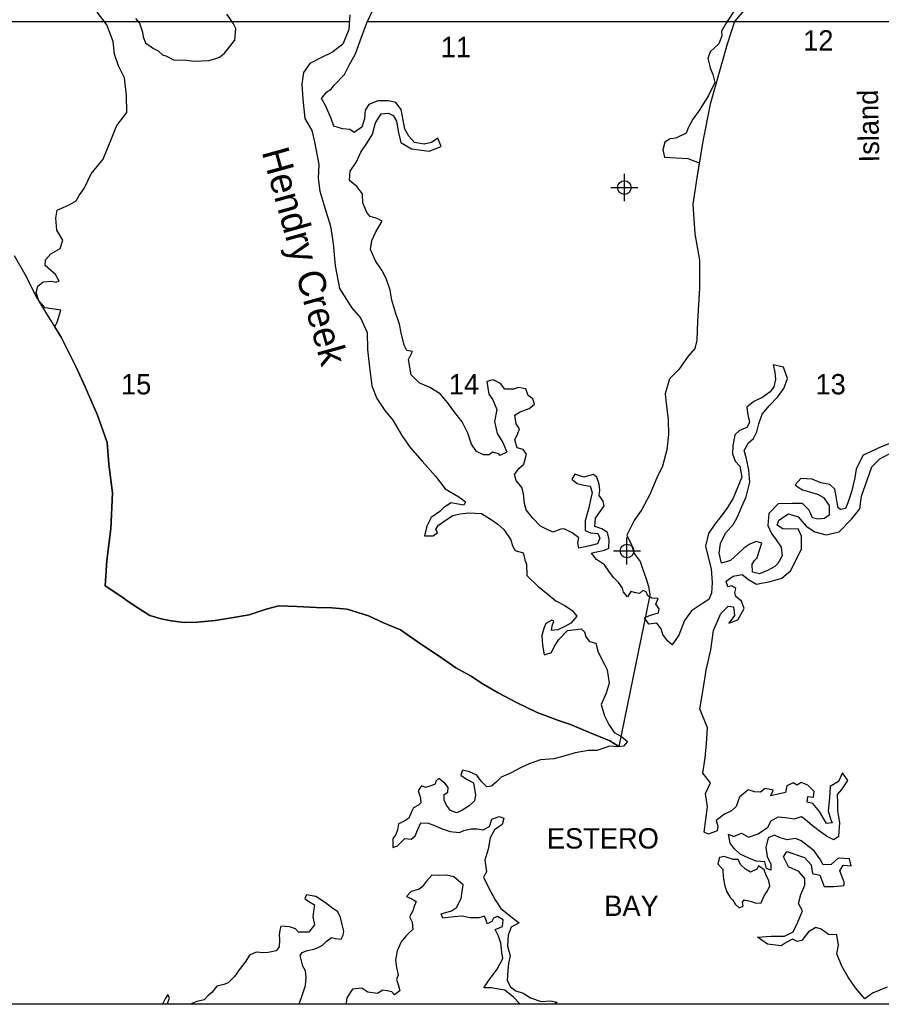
# Model space of a CAD drawing. Extents: x 182457 to 246457, y 768437 to 811090.
# Tile 3 of 7: x 206357 to 219052, y 769090 to 783598. Entities that reach past the tile are written whole.
import ezdxf
from ezdxf.enums import TextEntityAlignment as Align

# ---------------------------------------------------------------- set-up
doc = ezdxf.new("R2010")
doc.units = 0
doc.header["$LTSCALE"] = 1000
doc.header["$PDMODE"] = 34
doc.header["$PDSIZE"] = 200
doc.linetypes.add('HIDDEN', pattern=[0])
for name, color, linetype in [('BORDER', 1, 'CONTINUOUS'), ('ESMT', 7, 'HIDDEN'), ('MAJROADS', 9, 'CONTINUOUS'), ('SEC', 2, 'CONTINUOUS'), ('TEXT', 7, 'CONTINUOUS'), ('WATER', 4, 'CONTINUOUS'), ('WSHEDS', 3, 'CONTINUOUS')]:
    doc.layers.add(name, color=color, linetype=linetype)

msp = doc.modelspace()

# ---------------------------------------------------------------- linework, layer by layer
at = {"layer": 'BORDER', "color": 0}
msp.add_lwpolyline([(182457.191743, 769090.417012), (182457.191743, 811090.375012), (246457.127743, 811090.375012), (246457.127743, 769090.417012)], close=True, dxfattribs=at)
at = {"layer": 'ESMT', "color": 0}
for points in [[(216894.92636, 783743.486501), (216768.71325, 783554.667209), (216694.987843, 783430.199475), (216701.879774, 783359.330503), (216656.024226, 783244.771953), (216529.5011, 783123.530346), (216493.504495, 783028.017642), (216530.444746, 782888.586954), (216568.28763, 782791.500238), (216599.703936, 782672.143527), (216504.941583, 782480.553154), (216366.851227, 782260.127107), (216277.296005, 782132.145611), (216211.74627, 782013.455456), (216174.543817, 781927.071296), (216025.908669, 781852.515459), (215939.60459, 781844.202007), (215860.804142, 781793.715499), (215831.076142, 781680.2136), (215855.776915, 781574.304191), (216202.98652, 781553.24858), (216370.493547, 781487.487876), (216324.421902, 781205.766216), (216276.794885, 780881.591671), (216306.12759, 780444.146435), (216374.521934, 780055.857154), (216372.252998, 779643.271088), (216344.89218, 779156.766862), (216332.761641, 778874.71491), (216303.891279, 778754.973246), (216204.53217, 778642.672187), (216069.443871, 778445.932015), (215931.139478, 778305.633262), (215866.462357, 778087.346978), (215883.337928, 777949.721327), (215913.717834, 777702.700429), (215916.041868, 777484.045686), (215893.642481, 777258.473937), (215828.849004, 777019.029394), (215746.792103, 776846.682969), (215639.662714, 776603.944761), (215525.577534, 776378.87722), (215411.841422, 776217.284459), (215304.867173, 776002.757263), (215371.092624, 775861.333739), (215412.71101, 775734.151469), (215500.211076, 775613.769848), (215538.361263, 775497.1861), (215586.974223, 775359.385915), (215621.617426, 775246.347937), (215642.155122, 775133.387529), (215637.884456, 775095.62878), (215183.417169, 772887.854764), (215051.922288, 772971.372669), (214809.145294, 773071.449306), (214471.388842, 773214.366062), (214295.380293, 773271.757719), (213982.172729, 773389.854091), (213676.17306, 773536.12269), (213408.944141, 773678.651594), (213159.347105, 773821.083535), (213008.275296, 773924.18234), (212783.265934, 774048.846649), (212537.350416, 774219.470211), (212263.282062, 774400.828043), (211968.191197, 774606.986867), (211714.854466, 774710.648058), (211496.781501, 774814.115322), (211179.931205, 774911.072827), (210954.359457, 774933.472214), (210728.690745, 774938.239718), (210439.58604, 774950.409043), (210175.165971, 774962.442619), (209987.996513, 774914.101155), (209737.138957, 774827.318615), (209475.934982, 774782.910773), (209235.928053, 774745.439328), (208978.366811, 774722.170352), (208780.850934, 774716.203586), (208587.016576, 774738.428439), (208442.609667, 774770.960926), (208273.615086, 774821.261045), (208126.011476, 774913.761327), (207971.41329, 775016.879524), (207844.929154, 775102.210698), (207616.567949, 775258.63179), (207639.762433, 775628.78498), (207702.290054, 776097.463397), (207722.83083, 776626.322928), (207672.262295, 777049.779012), (207645.796617, 777367.308049), (207503.425934, 777770.110082), (207322.362071, 778190.757317), (207189.930561, 778477.130743), (206966.666534, 778919.168949), (206872.603049, 779070.586712), (206906.876979, 779143.740335), (206964.458468, 779318.988373), (206731.036503, 779351.953588), (206646.339479, 779453.141721), (206640.687303, 779457.569449), (206597.36344, 779578.918624), (206622.74276, 779673.254544), (206700.675352, 779737.602933), (206827.429772, 779744.978354), (206832.215996, 779743.404991), (206890.701442, 779732.54443), (206936.460917, 779744.593276), (206886.915302, 779845.352449), (206733.643349, 779978.268361), (206735.444483, 780058.758631), (206816.801017, 780148.990702), (206954.854538, 780227.911312), (206991.316314, 780347.062226), (206903.079768, 780497.691521), (206888.895407, 780674.087057), (206911.049505, 780789.630766), (207088.120932, 780870.487249), (207187.276456, 780930.456121), (207234.992825, 781005.256818), (207312.998664, 781119.225616), (207411.22292, 781325.205573), (207585.573029, 781544.712981), (207786.90925, 782038.68561), (207936.017258, 782231.818332), (207928.861636, 782478.641208), (207900.710908, 782742.785904), (207814.495827, 782918.040411), (207754.227572, 783090.954796), (207736.422495, 783271.597179), (207734.076318, 783275.724359), (207640.806785, 783523.166715), (207500.39383, 783710.98742)], [(208063.571396, 783616.871496), (208122.261708, 783547.524766), (208165.887076, 783414.439074), (208175.014655, 783344.27858), (208208.235585, 783258.81218), (208327.581871, 783173.751421), (208396.209952, 783137.443446), (208463.568802, 783079.277682), (208509.527571, 783063.385958), (208625.450734, 783008.437348), (208813.328412, 783000.872214), (208920.487015, 782987.373104), (209145.486432, 782998.873317), (209260.688947, 783032.445823), (209298.770964, 783045.690713), (209375.301164, 783104.98434), (209525.74167, 783295.026444), (209542.714395, 783468.44564), (209502.252781, 783548.183125), (209409.763349, 783681.814252)]]:
    msp.add_lwpolyline(points, dxfattribs=at)
at = {"layer": 'MAJROADS', "color": 0, "linetype": 'CONTINUOUS'}
for points in [[(211214.193948, 783564.458229), (195391.620467, 783564.458229)], [(219208.555995, 783564.458229), (211479.172088, 783564.458229)]]:
    msp.add_lwpolyline(points, dxfattribs=at)
at = {"layer": 'SEC', "color": 0}
for p in [(215266.301777, 781124.731916), (215304.313301, 775770.660846)]:
    msp.add_point(p, dxfattribs=at)
at = {"layer": 'WATER', "color": 0}
for points in [[(219160.709699, 777347.543371), (219051.592957, 777306.397861), (218892.021373, 777232.093441), (218782.849518, 777182.575533), (218681.058013, 776982.299349), (218663.431396, 776848.45121), (218611.819164, 776639.471945), (218560.537615, 776480.727068), (218526.496886, 776397.223544), (218451.035077, 776380.974772), (218417.710827, 776406.312421), (218401.462055, 776481.77423), (218385.323511, 776573.980834), (218369.295194, 776682.932234), (218294.384523, 776750.407441), (218160.591498, 776776.406456), (218035.336213, 776827.46755), (217867.943368, 776836.942223), (217783.613138, 776745.396984), (217825.254672, 776711.631823), (217891.958286, 776669.328924), (217992.26172, 776643.550365), (218109.254835, 776609.28918), (218201.02053, 776558.448541), (218283.972916, 776440.683833), (218283.035982, 776298.353069), (218215.726116, 776248.559592), (218115.202227, 776240.848559), (218039.960874, 776258.089379), (218006.912192, 776325.289017), (217982.125681, 776375.688746), (217890.635556, 776468.391374), (217739.932394, 776469.383422), (217530.567332, 776462.388869), (217395.672032, 776320.939925), (217377.769847, 776145.229797), (217435.605039, 776027.630429), (217501.977971, 775935.093142), (217576.613073, 775825.755946), (217592.531162, 775700.05975), (217524.780386, 775583.287089), (217482.642827, 775541.700669), (217373.415858, 775483.810362), (217255.871605, 775434.347568), (217155.568172, 775460.126127), (217147.967367, 775577.394811), (217181.787641, 775627.408744), (217223.925199, 775668.995164), (217249.593531, 775752.553802), (217292.337341, 775886.236599), (217208.778703, 775911.904931), (217116.406757, 775870.649193), (217023.924584, 775812.648659), (216939.649467, 775729.475818), (216830.146929, 775629.723522), (216695.912994, 775588.743353), (216663.41545, 775739.66697), (216681.09718, 775881.887507), (216757.440809, 776032.094645), (216875.5362, 776165.281419), (216934.859465, 776273.736795), (216994.458298, 776424.054161), (217062.374415, 776565.944015), (217114.041761, 776783.295678), (217098.454354, 776959.226261), (217066.067038, 777126.894674), (217033.404153, 777252.701098), (217092.727418, 777361.156474), (217168.519909, 777427.639633), (217219.415662, 777527.777725), (217245.304448, 777644.825955), (217296.47577, 777786.826036), (217406.143649, 777911.695526), (217524.183927, 778036.509901), (217617.10701, 778161.489618), (217668.333446, 778311.862098), (217610.828936, 778479.695852), (217460.346229, 778514.177492), (217484.746943, 778405.170978), (217492.402862, 778296.274691), (217466.569189, 778187.59886), (217415.838778, 778112.577962), (217306.501581, 778037.94286), (217172.102305, 777971.845497), (217071.082392, 777888.782883), (217078.903652, 777805.00379), (217111.45631, 777662.452571), (217069.098296, 777587.376559), (216959.981555, 777546.231048), (216892.561461, 777479.692775), (216866.397106, 777320.782557), (216857.253115, 777203.6241), (216898.398625, 777094.507358), (216964.881784, 777018.714867), (216997.324214, 776859.418852), (216937.780495, 776717.473884), (216869.699036, 776550.466836), (216785.038123, 776408.68721), (216692.115039, 776283.707493), (216599.24707, 776167.100174), (216506.213758, 776025.375661), (216463.139266, 775841.458476), (216495.691923, 775698.907257), (216544.658694, 775506.011422), (216560.080759, 775304.963645), (216550.661199, 775145.943199), (216508.192958, 775054.122391), (216415.710785, 774996.121857), (216255.918746, 774888.327846), (216154.513037, 774746.658447), (216069.3561, 774529.527239), (215967.950391, 774387.857841), (215901.357004, 774446.905536), (215834.984072, 774539.442823), (215810.418016, 774623.332143), (215743.989971, 774707.497033), (215626.666173, 774691.52383), (215560.293241, 774784.061117), (215635.865277, 774817.054684), (215770.099212, 774858.034854), (215778.857407, 774916.586525), (215729.06393, 774983.896391), (215763.104659, 775067.399915), (215671.063396, 775076.378564), (215612.677066, 775110.253952), (215587.945668, 775169.026079), (215537.821509, 775186.101557), (215487.311552, 775144.570251), (215437.132279, 775153.273331), (215361.890925, 775170.514151), (215311.160514, 775095.493252), (215252.994639, 775162.858232), (215236.635639, 775221.575245), (215178.579992, 775305.68502), (215103.724435, 775381.532625), (215037.351503, 775474.069913), (214970.978571, 775566.6072), (214854.261025, 775642.730374), (214779.515695, 775735.322775), (214838.232708, 775751.681774), (214972.41153, 775784.289545), (215039.556054, 775808.965829), (215040.382761, 775934.551797), (215015.982046, 776043.558311), (214932.58875, 776094.343836), (214832.34043, 776128.494793), (214841.539535, 776254.025648), (214900.697458, 776337.36383), (214968.338006, 776437.391695), (214952.034121, 776504.481106), (214893.978473, 776588.590881), (214902.846895, 776663.887348), (214895.080749, 776756.038839), (214862.252522, 776856.728069), (214812.293704, 776898.920741), (214669.687371, 776857.995686), (214536.004573, 776900.739496), (214493.64656, 776825.663484), (214568.612344, 776766.560674), (214668.915778, 776740.782115), (214760.901927, 776723.431068), (214793.785267, 776631.114236), (214767.951594, 776522.438405), (214742.062808, 776405.390175), (214724.877102, 776338.52122), (214690.560804, 776213.155706), (214689.623869, 776070.824942), (214764.754995, 776036.839326), (214873.541054, 776027.750449), (214906.589736, 775960.550811), (214872.549006, 775877.047287), (214755.114981, 775844.329289), (214595.818965, 775811.886859), (214579.570194, 775887.348667), (214596.811013, 775962.590021), (214496.838263, 776038.602967), (214380.010488, 776097.981345), (214329.720987, 776089.93963), (214212.231848, 776048.849234), (214120.41104, 776091.317475), (214028.590232, 776133.785716), (213912.203368, 776260.143277), (213820.878584, 776377.963099), (213796.367642, 776470.224817), (213780.55978, 776612.665809), (213756.048838, 776704.927528), (213672.986224, 776805.94744), (213648.475282, 776898.209158), (213716.060717, 776989.864625), (213783.425697, 777048.0305), (213826.279734, 777198.458093), (213776.486257, 777265.767959), (213684.555221, 777291.491404), (213651.837223, 777408.92543), (213694.305464, 777500.746238), (213719.863567, 777567.56008), (213670.125204, 777643.242344), (213654.207115, 777768.93854), (213729.889379, 777818.676903), (213864.178428, 777868.02947), (213939.970919, 777934.512629), (213915.349749, 778010.029552), (213848.701249, 778060.704849), (213815.873023, 778161.394079), (213707.142077, 778178.855354), (213631.625155, 778154.234185), (213506.039186, 778155.060891), (213439.611141, 778239.22578), (213331.100651, 778290.176647), (213238.838933, 778265.665705), (213271.116021, 778081.252496), (213329.171669, 777997.14272), (213386.84152, 777854.42616), (213352.194539, 777678.826259), (213392.899139, 777502.730334), (213475.741298, 777368.22083), (213533.411149, 777225.504269), (213432.611691, 777175.931247), (213416.032237, 777201.158668), (213324.101201, 777226.882114), (213273.591245, 777185.350807), (213189.867266, 777185.901945), (213089.729174, 777236.797697), (213015.094072, 777346.134894), (212957.534448, 777505.596251), (212874.912745, 777673.595346), (212766.953393, 777808.270192), (212659.104268, 777959.689833), (212551.089802, 778085.992281), (212400.992891, 778179.080706), (212242.358241, 778247.107051), (212125.916264, 778365.092214), (212085.542346, 778591.422526), (212144.920724, 778708.2503), (212061.306973, 778725.546234), (212019.941007, 778801.173384), (211979.291521, 778985.641707), (211955.001034, 779111.393016), (211897.44141, 779270.854373), (211840.102242, 779463.805321), (211815.977096, 779614.673825), (211758.472587, 779782.507579), (211692.32011, 779908.534458), (211601.105554, 780043.099076), (211526.856248, 780211.043058), (211544.482864, 780344.891196), (211603.916356, 780470.091368), (211697.059895, 780628.560677), (211621.983883, 780670.918691), (211521.680449, 780696.69725), (211471.831858, 780755.634717), (211414.162007, 780898.351278), (211406.67143, 781032.364758), (211323.66393, 781141.757069), (211215.373895, 781226.197527), (211224.683227, 781368.473177), (211317.661424, 781501.825292), (211385.577542, 781643.715146), (211478.610853, 781785.439659), (211554.789141, 781910.529604), (211597.753406, 782077.701993), (211682.359205, 782211.109221), (211791.255491, 782218.76514), (211858.01422, 782184.834638), (211907.697469, 782100.779977), (211940.084785, 781933.111564), (211972.637443, 781790.560344), (212131.106751, 781697.416806), (212390.430631, 781662.218687), (212566.691897, 781728.040481), (212517.284216, 781853.957132), (212424.746929, 781787.5842), (212315.740415, 781763.183486), (212173.574992, 781789.237614), (212090.457265, 781881.885128), (212032.511845, 781982.739699), (212008.276472, 782116.863407), (211975.834042, 782276.159422), (211901.143826, 782377.124221), (211792.467995, 782402.957894), (211633.392434, 782404.005056), (211499.048272, 782346.280091), (211448.262747, 782262.886794), (211439.063642, 782137.35594), (211396.374946, 782012.04554), (211287.037749, 781937.410438), (211220.334135, 781979.713338), (211111.548076, 781988.802215), (210986.237676, 782031.490911), (210945.092166, 782140.607653), (210862.635804, 782333.723942), (210804.690384, 782434.578513), (210880.70333, 782534.551264), (210947.958082, 782575.972343), (210990.205868, 782634.30356), (211141.956192, 782792.387072), (211209.817196, 782925.904528), (211303.015848, 783092.746235), (211371.262648, 783284.870476), (211473.495064, 783552.125843), (211634.885403, 783902.719393)], [(211223.09472, 783670.992827), (211204.916966, 783453.420709), (211119.760029, 783236.289502), (210968.285274, 783120.067979), (210791.91378, 783037.50139), (210632.287082, 782954.824572), (210539.308885, 782821.472458), (210513.034302, 782645.817443), (210528.346139, 782428.02487), (210559.961863, 782143.142886), (210659.273248, 781966.661165), (210700.032962, 781798.937638), (210764.807594, 781463.600812), (210755.112466, 781262.718376), (210778.962042, 781069.987883), (210852.715324, 780826.69232), (210934.675662, 780558.22445), (210974.829124, 780298.404546), (211006.169279, 779971.660573), (211070.943911, 779636.323746), (211170.365524, 779476.586821), (211244.945512, 779358.877226), (211377.91183, 779207.292244), (211476.947647, 778988.948533), (211483.666632, 778737.721482), (211507.350867, 778519.873796), (211547.118533, 778201.447107), (211621.257611, 778016.758329), (211737.313792, 777840.16638), (211853.590429, 777697.064023), (211986.060723, 777470.127459), (212110.489302, 777293.480397), (212284.986928, 777091.385458), (212484.491519, 776872.380382), (212625.60978, 776687.250694), (212825.775737, 776568.714392), (212925.748488, 776492.701446), (212900.300611, 776442.6324), (212816.68686, 776459.928334), (212716.328313, 776477.334495), (212607.04623, 776411.071791), (212548.053648, 776352.850802), (212421.861428, 776261.581132), (212354.055538, 776136.436073), (212319.629012, 775994.325764), (212445.214981, 775993.499057), (212512.469733, 776034.920137), (212487.738336, 776093.692263), (212529.986122, 776152.02348), (212639.323318, 776226.658582), (212740.233003, 776292.9764), (212849.239517, 776317.377114), (212974.935713, 776333.295203), (213159.073353, 776323.710302), (213317.487548, 776222.194366), (213400.825731, 776163.036443), (213492.426084, 776087.07861), (213591.90281, 775935.714083), (213616.413753, 775843.452364), (213657.834832, 775776.197612), (213774.827947, 775741.936428), (213799.283776, 775641.302312), (213823.960059, 775574.157787), (213831.230182, 775406.654715), (213997.630978, 775246.47688), (214114.238297, 775153.60891), (214255.797468, 775035.458405), (214389.314924, 774967.597402), (214497.660073, 774891.529341), (214564.088118, 774807.364452), (214479.702774, 774707.446815), (214387.275715, 774657.818679), (214286.476257, 774608.245657), (214194.324766, 774600.479511), (214203.138075, 774667.40358), (214228.696179, 774734.217422), (214195.316814, 774751.182673), (214111.262153, 774701.499423), (214077.276537, 774626.368297), (214051.497978, 774526.064864), (214058.933442, 774383.678986), (214083.113701, 774241.18288), (214192.175329, 774273.955993), (214234.64357, 774365.776801), (214302.284119, 774465.804665), (214428.751908, 774598.936325), (214629.854799, 774622.730788), (214679.813617, 774580.538116), (214696.062389, 774505.076307), (214754.228264, 774437.711328), (214846.1593, 774411.987882), (214878.767071, 774277.809061), (214961.443888, 774118.182363), (215011.01691, 774017.382906), (215043.238885, 773824.597299), (215000.384847, 773674.169706), (214923.930991, 773507.217772), (214973.063102, 773339.439131), (215039.215579, 773213.412252), (215113.795567, 773095.702658), (215222.250943, 773036.379393), (215313.851296, 772960.421561), (215254.803601, 772893.828174), (215162.65211, 772886.062027), (215045.493653, 772895.206018), (214961.549219, 772862.267564), (214860.859989, 772829.439338), (214735.274021, 772830.266045), (214542.488414, 772798.04407), (214408.254479, 772757.063901), (214232.10344, 772707.986903), (214031.055663, 772692.564838), (213863.221909, 772635.060328), (213745.622542, 772577.225136), (213585.995844, 772494.548318), (213451.651681, 772436.823353), (213384.231588, 772370.285081), (213308.439096, 772303.801921), (213241.404799, 772295.870434), (213158.231958, 772380.14555), (213091.803913, 772464.31044), (212983.293423, 772515.261306), (212882.989989, 772541.039865), (212857.376771, 772465.853625), (212940.714954, 772406.695702), (213040.853046, 772355.79995), (213073.130135, 772171.386741), (213055.834201, 772087.772989), (212979.986596, 772012.917432), (212870.704513, 771946.654728), (212795.132477, 771913.66116), (212703.256555, 771947.757004), (212645.145794, 772023.494381), (212612.152226, 772099.066417), (212612.703364, 772182.790396), (212663.158206, 772215.949305), (212671.971515, 772282.873375), (212622.178037, 772350.183241), (212530.522571, 772417.768675), (212488.385012, 772376.182255), (212479.737046, 772334.375379), (212412.592521, 772309.699095), (212337.075599, 772285.077926), (212278.634155, 772310.580916), (212227.903743, 772235.560017), (212260.73197, 772134.870788), (212268.608343, 772059.464093), (212234.898297, 772026.194956), (212159.271147, 771984.828991), (212125.340645, 771918.070263), (212091.299916, 771834.566739), (212015.617652, 771784.828375), (211940.045616, 771751.834808), (211922.694568, 771659.848658), (211897.136464, 771593.034816), (211854.833565, 771526.331202), (211854.006858, 771400.745234), (211921.151383, 771425.421517), (211971.716453, 771475.325222), (212030.709034, 771533.546211), (212122.750297, 771524.567561), (212181.687765, 771574.416152), (212224.156006, 771666.23696), (212266.679361, 771766.430166), (212375.46542, 771757.341289), (212459.024058, 771731.672958), (212567.534548, 771680.722091), (212701.217345, 771637.978281), (212835.065484, 771620.351665), (212902.265122, 771653.400346), (213002.899239, 771677.856175), (213094.995616, 771677.249923), (213186.981765, 771659.898876), (213279.408824, 771709.527012), (213313.614895, 771818.147729), (213422.731637, 771859.29324), (213489.545479, 771833.735136), (213463.822033, 771741.8041), (213354.429723, 771658.7966), (213286.678947, 771542.02394), (213260.459478, 771374.741323), (213209.177928, 771215.996446), (213233.137733, 771040.010749), (213190.779719, 770964.934737), (213265.139252, 770813.73555), (213364.395524, 770628.881431), (213447.292796, 770502.744325), (213613.858934, 770367.683683), (213713.831685, 770291.670737), (213596.177204, 770225.463146), (213553.543622, 770108.525145), (213544.124062, 769949.504698), (213585.049117, 769806.898365), (213559.215444, 769698.222534), (213550.126567, 769589.436475), (213540.762122, 769438.788426), (213590.390257, 769346.361367), (213665.356042, 769287.258558), (213773.97676, 769253.052487), (213882.377022, 769185.356825), (214041.1219, 769134.075275), (214183.507778, 769141.510739), (214275.493927, 769124.159692), (214229.881221, 769090.417012)], [(219138.730817, 769344.904353), (218920.337275, 769254.244038), (218810.885519, 769171.222877), (218669.573888, 769331.325949), (218561.765372, 769491.202368), (218470.708413, 769650.96546), (218396.573001, 769835.74256), (218422.550289, 769961.209249), (218398.442895, 770112.143255), (218272.86288, 770121.368985), (218164.487729, 770197.487618), (218089.275712, 770223.124925), (217979.937282, 770156.855321), (217878.577987, 770031.898603), (217811.458431, 770015.600353), (217744.678856, 770049.556775), (217652.20531, 769999.925402), (217576.483322, 769950.180701), (217375.634625, 769976.66796), (217225.550572, 770078.197246), (217426.682586, 770093.58888), (217627.701272, 770092.228957), (217753.791259, 770158.385234), (217821.760767, 770300.320163), (217889.900265, 770467.382427), (217832.00644, 770576.664194), (217866.41617, 770710.449998), (217925.953235, 770844.065811), (217926.633197, 770944.575155), (217835.179593, 771045.707796), (217684.868886, 771113.733967), (217610.506821, 771265.007954), (217661.271464, 771340.04998), (217920.353966, 771254.535627), (218020.126685, 771144.970543), (218036.02829, 771019.220537), (218144.743421, 770993.356576), (218210.616381, 770825.387696), (218353.004618, 770824.424418), (218503.88196, 770840.156033), (218504.22194, 770890.410704), (218438.348981, 771058.379584), (218489.170287, 771141.79739), (218606.374524, 771132.628323), (218581.92715, 771233.307656), (218414.468241, 771242.816704), (218313.3356, 771151.363101), (218196.018035, 771143.780611), (218146.386662, 771236.254156), (218063.422164, 771354.081692), (217980.061022, 771413.278776), (217871.742535, 771497.773188), (217788.211402, 771531.842937), (217662.461396, 771515.941331), (217562.122043, 771541.748629), (217478.647574, 771584.194156), (217386.230692, 771542.938561), (217351.764299, 771400.776979), (217367.609241, 771266.651194), (217425.503066, 771157.369428), (217424.879768, 771065.235863), (217358.04353, 771090.816506), (217333.596155, 771191.49584), (217208.01614, 771200.721571), (217099.414335, 771243.337089), (216974.1743, 771302.817491), (216882.60737, 771387.198575), (216824.48689, 771462.977227), (216800.26617, 771597.159675), (216875.421524, 771563.14659), (216993.022405, 771612.607973), (217093.135104, 771553.297561), (217235.863321, 771602.588954), (217378.931519, 771702.135018), (217429.809489, 771793.928602), (217530.715477, 771851.879091), (217639.543935, 771842.766688), (217773.443066, 771825.108515), (217874.179063, 771857.931668), (217932.526196, 771815.656131), (218032.468905, 771731.218383), (218157.482286, 771638.234866), (218257.481659, 771562.172897), (218349.331906, 771519.670706), (218425.053894, 771569.415407), (218443.108711, 771761.944988), (218410.852193, 771946.438771), (218411.588818, 772055.323893), (218404.062991, 772181.017236), (218471.579191, 772255.945936), (218556.243593, 772389.391759), (218481.59821, 772498.786852), (218422.117808, 772373.546817), (218295.971158, 772299.014762), (218286.46211, 772131.555853), (218268.407293, 771939.026272), (218301.117119, 771821.538717), (218325.847811, 771762.738276), (218242.033361, 771754.929132), (218142.71395, 771931.500445), (218042.997895, 772049.441307), (217959.353436, 772066.759499), (217968.295849, 772150.460622), (218051.996972, 772141.518208), (218060.939385, 772225.219331), (217969.429119, 772317.976194), (217869.203092, 772360.535048), (217810.289325, 772319.0528), (217751.885528, 772352.952558), (217659.468646, 772311.696963), (217642.037128, 772211.300947), (217532.982015, 772186.910236), (217423.926903, 772162.519525), (217457.996652, 772246.050657), (217340.905742, 772271.971282), (217273.502868, 772213.794139), (217181.425967, 772222.793216), (217089.462393, 772248.54385), (216963.089089, 772140.508679), (216911.927801, 772006.836202), (216844.468265, 771940.283281), (216743.618941, 771890.708571), (216617.358963, 771799.424958), (216641.919665, 771715.497181), (216633.090578, 771648.547616), (216507.113918, 771599.142896), (216440.27768, 771624.72354), (216493.082207, 772001.293597), (216460.882352, 772194.163159), (216537.340966, 772352.792981), (216421.043344, 772495.974506), (216456.076372, 772721.893875), (216474.244515, 772931.175013), (216492.582649, 773165.583488), (216377.191643, 773442.77747), (216429.372872, 773727.213963), (216473.178323, 774011.707118), (216542.224436, 774312.781841), (216577.654109, 774597.33166), (216688.239134, 774847.868393), (216797.860881, 774956.01689), (216873.186225, 774947.131141), (216889.087831, 774821.381135), (216804.536756, 774704.686869), (216938.889195, 774754.034925), (217032.156029, 774920.927199), (216991.013761, 775030.095638), (216907.709282, 775097.668502), (216891.354369, 775156.412279), (216908.502571, 775214.929403), (216850.155438, 775257.20494), (216791.41166, 775240.850027), (216766.850959, 775324.777803), (216867.870274, 775399.479849), (217002.052722, 775423.70057), (217093.676315, 775347.695264), (217210.483908, 775279.895747), (217411.785912, 775320.414717), (217588.017244, 775369.479456), (217714.390548, 775477.514626), (217816.259815, 775677.853351), (217875.740217, 775803.093386), (217876.986813, 775987.360516), (217827.468766, 776096.585619), (217685.023866, 776089.173119), (217601.322744, 776098.115532), (217517.904938, 776148.936838), (217543.542245, 776224.148856), (217686.55378, 776315.319142), (217828.658699, 776272.47697), (217945.012984, 776137.671223), (218070.083029, 776053.063485), (218237.315284, 776010.051323), (218430.241509, 776050.626957), (218615.811899, 776242.023269), (218734.092741, 776391.993995), (218760.466673, 776576.091135), (218845.924363, 776826.797858), (218914.177188, 777010.61168), (219032.231377, 777127.079292), (219166.753806, 777201.554685)], [(213734.852925, 769090.417012), (213731.067608, 769094.252496), (213631.260199, 769195.382636), (213506.335596, 769296.678117), (213297.246103, 769331.545553), (213196.777329, 769332.206919), (213272.900503, 769448.924465), (213391.161235, 769607.228432), (213475.932376, 769765.752855), (213459.793831, 769857.959459), (213443.930856, 769992.028053), (213411.10263, 770092.717283), (213361.529608, 770193.51674), (213470.646349, 770234.662251), (213479.680112, 770335.075912), (213396.286816, 770385.861437), (213337.514689, 770361.13004), (213312.066813, 770311.060994), (213244.867175, 770278.012312), (213228.453062, 770328.356927), (213203.721664, 770387.129054), (213119.832344, 770362.562998), (212994.246376, 770363.389705), (212877.198146, 770389.278491), (212751.557064, 770381.7328), (212592.316163, 770357.662768), (212567.639879, 770424.807293), (212718.61861, 770465.677234), (212794.300874, 770515.415597), (212862.161878, 770648.933054), (212888.601802, 770849.705262), (212755.415028, 770967.800653), (212646.739197, 770993.634326), (212537.842911, 770985.978407), (212429.056852, 770995.067284), (212353.099019, 770903.466931), (212285.568698, 770820.183862), (212243.486254, 770786.96984), (212126.052228, 770754.251841), (212058.577021, 770679.34117), (212133.708147, 770645.355554), (212200.411761, 770603.052655), (212174.908771, 770544.611211), (212149.295553, 770469.424971), (212098.454914, 770377.659277), (212139.82088, 770302.032127), (212147.476798, 770193.13584), (212096.911728, 770143.232135), (212046.346658, 770093.328431), (211978.816337, 770010.045362), (211919.327732, 769876.472792), (211893.328718, 769742.679767), (211909.357034, 769633.728367), (211933.757749, 769524.721853), (211908.199645, 769457.908011), (211932.820815, 769382.391088), (211957.331757, 769290.12937), (211881.594379, 769232.018609), (211840.007959, 769274.156167), (211773.139003, 769291.341873), (211706.214934, 769300.155181), (211630.53267, 769250.416818), (211488.312133, 769268.098548), (211396.601553, 769327.311585), (211262.532959, 769311.448609), (211177.982273, 769186.413779), (211169.113851, 769111.117311), (211170.455547, 769090.417012)], [(210468.375426, 769090.417012), (210482.632337, 769124.009039), (210525.210806, 769232.574643), (210567.954616, 769366.25744), (210577.15372, 769491.788295), (210569.387574, 769583.939786), (210527.966495, 769651.194538), (210487.151667, 769810.545667), (210520.916827, 769852.187201), (210596.488864, 769885.180769), (210688.695468, 769901.319313), (210755.839993, 769925.995597), (210814.667233, 769959.099392), (210873.659815, 770017.320381), (210949.397192, 770075.431142), (211007.89375, 770058.30055), (211091.562615, 770049.377014), (211125.438003, 770107.763344), (211134.196198, 770166.315016), (211109.740369, 770266.949132), (211085.284541, 770367.583248), (211043.973689, 770451.582796), (210952.318222, 770519.168231), (210860.662756, 770586.753665), (210718.938243, 770679.786976), (210585.145218, 770705.78599), (210559.642228, 770647.344547), (210617.973444, 770605.096761), (210701.366741, 770554.311235), (210692.608546, 770495.759564), (210675.092157, 770378.656221), (210699.437758, 770261.277309), (210614.9973, 770152.987274), (210556.390515, 770153.37307), (210464.294138, 770153.979322), (210422.762831, 770204.489278), (210330.831796, 770230.212724), (210205.300941, 770239.411828), (210188.170349, 770180.91527), (210179.357041, 770113.991201), (210187.233414, 770038.584506), (210178.199651, 769938.170845), (210135.951865, 769879.839629), (210018.572953, 769855.494028), (209951.538656, 769847.56254), (209842.752598, 769856.651417), (209742.008254, 769815.450793), (209691.167615, 769723.685099), (209589.872133, 769598.760496), (209522.231585, 769498.732631), (209429.528956, 769407.242506), (209362.384432, 769382.566222), (209261.750316, 769358.110394), (209185.792483, 769266.510041), (209126.855015, 769216.66145), (209076.234831, 769158.385347), (208967.228317, 769133.984633), (208891.656281, 769100.991065), (208885.052815, 769090.417012)], [(208527.860083, 769090.417012), (208565.628787, 769178.492083), (208540.89739, 769237.26421), (208507.022002, 769178.87788), (208473.0915, 769112.119152), (208460.847116, 769090.417012)]]:
    msp.add_lwpolyline(points, dxfattribs=at)
msp.add_lwpolyline([(216864.168074, 770622.588668), (216897.271869, 770563.761428), (216955.547971, 770513.141244), (217014.320098, 770537.872641), (217006.333497, 770596.53454), (217031.671145, 770629.858791), (217140.346977, 770604.025118), (217207.160819, 770578.467014), (217282.567513, 770586.343388), (217325.090868, 770686.536594), (217375.82128, 770761.557492), (217409.806895, 770836.688618), (217393.558123, 770912.150427), (217352.302385, 771004.522373), (217327.626102, 771071.666897), (217244.287919, 771130.82482), (217218.840043, 771080.755774), (217126.468097, 771039.500036), (217051.392085, 771081.85805), (216976.481414, 771149.333257), (216943.487847, 771224.905293), (216868.136265, 771225.401317), (216809.639708, 771242.531909), (216734.453468, 771268.145127), (216667.364057, 771251.841241), (216641.640612, 771159.910206), (216716.441055, 771075.690203), (216724.096974, 770966.793916), (216740.125291, 770857.842516), (216772.953517, 770757.153286), (216822.581653, 770664.726227)], close=True, dxfattribs=at)
at = {"layer": 'WSHEDS', "color": 0}
for points in [[(217057.901167, 783765.48593), (216891.094871, 783572.446669), (216779.934897, 783238.04206), (216528.220986, 782354.27901), (216422.950208, 781808.253019), (216324.421902, 781205.766216), (216276.794885, 780881.591671), (216306.12759, 780444.146435), (216374.521934, 780055.857154), (216372.252998, 779643.271088), (216344.89218, 779156.766862), (216332.761641, 778874.71491), (216303.891279, 778754.973246), (216204.53217, 778642.672187), (216069.443871, 778445.932015), (215931.139478, 778305.633262), (215866.462357, 778087.346978), (215883.337928, 777949.721327), (215913.717834, 777702.700429), (215916.041868, 777484.045686), (215893.642481, 777258.473937), (215828.849004, 777019.029394), (215746.792103, 776846.682969), (215639.662714, 776603.944761), (215525.577534, 776378.87722), (215411.841422, 776217.284459), (215304.867173, 776002.757263), (215371.092624, 775861.333739), (215412.71101, 775734.151469), (215500.211076, 775613.769848), (215538.361263, 775497.1861), (215586.974223, 775359.385915), (215621.617426, 775246.347937), (215642.155122, 775133.387529), (215637.884456, 775095.62878)], [(206275.037452, 780121.976741), (206432.231169, 779849.573073), (206606.688309, 779510.071286), (206753.438644, 779262.410432), (206966.666534, 778919.168949), (207189.930561, 778477.130743), (207322.362071, 778190.757317), (207503.425934, 777770.110082), (207645.796617, 777367.308049), (207672.262295, 777049.779012), (207722.83083, 776626.322928), (207702.290054, 776097.463397), (207639.762433, 775628.78498), (207616.567949, 775258.63179), (207844.929154, 775102.210698), (207971.41329, 775016.879524), (208126.011476, 774913.761327), (208273.615086, 774821.261045), (208442.609667, 774770.960926), (208587.016576, 774738.428439), (208780.850934, 774716.203586), (208978.366811, 774722.170352), (209235.928053, 774745.439328), (209475.934982, 774782.910773), (209737.138957, 774827.318615), (209987.996513, 774914.101155), (210175.165971, 774962.442619), (210439.58604, 774950.409043), (210728.690745, 774938.239718), (210954.359457, 774933.472214), (211179.931205, 774911.072827), (211496.781501, 774814.115322), (211714.854466, 774710.648058), (211968.191197, 774606.986867), (212263.282062, 774400.828043), (212537.350416, 774219.470211), (212783.265934, 774048.846649), (213008.275296, 773924.18234), (213159.347105, 773821.083535), (213408.944141, 773678.651594), (213676.17306, 773536.12269), (213982.172729, 773389.854091), (214295.380293, 773271.757719), (214471.388842, 773214.366062), (214809.145294, 773071.449306), (215051.922288, 772971.372669), (215183.417169, 772887.854764)]]:
    msp.add_lwpolyline(points, dxfattribs=at)

# ---------------------------------------------------------------- texts
at = {"layer": 'MAJROADS', "color": 0}
msp.add_text('Island', height=300, rotation=91.044386, dxfattribs=at).set_placement((219021.88587, 781497.781291))
at = {"layer": 'TEXT', "color": 0}
for s, p in [('12', (218123.653918, 783142.783885)), ('11', (212783.842464, 783045.714873)), ('15', (208072.94656, 778077.274855)), ('14', (212903.256809, 778077.274855)), ('13', (218304.765674, 778077.274855))]:
    msp.add_text(s, height=300, dxfattribs=at).set_placement(p, align=Align.CENTER)
at = {"layer": 'WATER', "color": 0}
msp.add_text('Hendry Creek', height=400, rotation=285.555639, dxfattribs=at).set_placement((209920.472027, 781651.794641))
for s, p in [('ESTERO', (214949.286798, 771385.325834)), ('BAY', (215371.070392, 770392.357457))]:
    msp.add_text(s, height=300, dxfattribs=at).set_placement(p, align=Align.CENTER)

doc.saveas('drawing.dxf')
